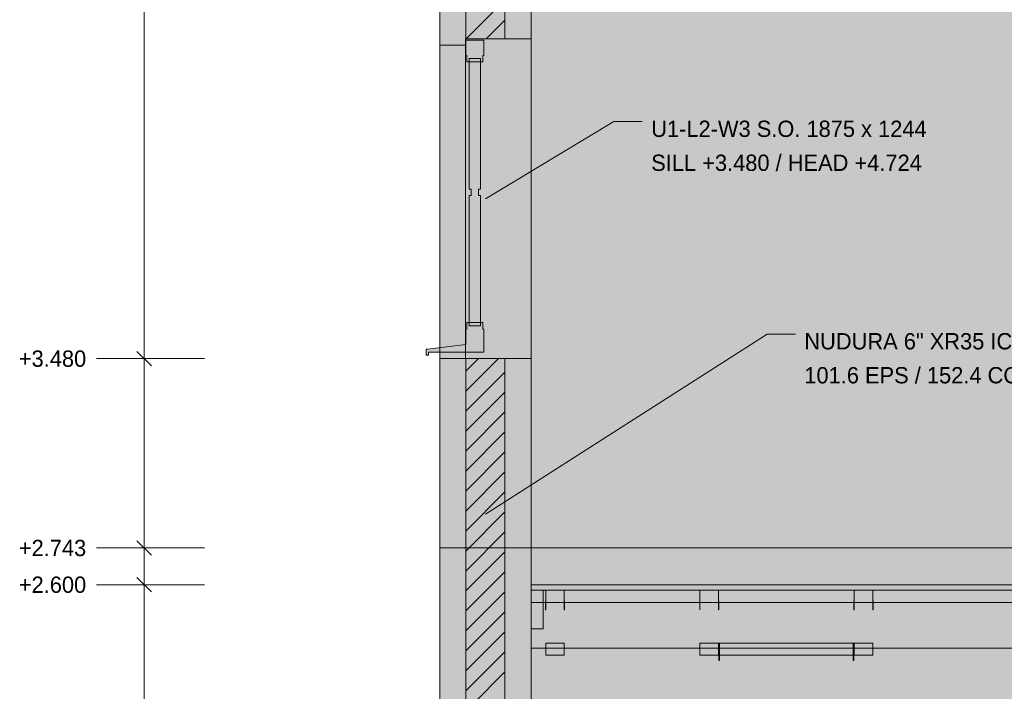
# Model space of a CAD drawing. Header units: millimetres. Extents: x -1634 to 12280, y -3482 to 9585.
# Tile 2 of 15: x -1634 to 2196, y 2185 to 4799. Entities that reach past the tile are written whole.
import ezdxf

# ---------------------------------------------------------------- set-up
doc = ezdxf.new("R2010")
doc.units = ezdxf.units.MM
for name, color, linetype in [('FILL-C_BDBDBF', 7, 'Continuous'), ('FILL-EPS', 7, 'Continuous'), ('FILL-INK', 7, 'Continuous'), ('FILL-STEEL_GREY', 7, 'Continuous'), ('FILL-TIMBER', 7, 'Continuous'), ('FILL-WHITE', 7, 'Continuous'), ('LINE-CORE', 7, 'Continuous'), ('LINE-INK', 7, 'Continuous'), ('LINE-STEEL_GREY', 7, 'Continuous'), ('TEXT-INK', 7, 'Continuous')]:
    doc.layers.add(name, color=color, linetype=linetype)

msp = doc.modelspace()

# ---------------------------------------------------------------- hatches: boundary and pattern name
at = {"layer": 'FILL-C_BDBDBF', "true_color": 0xbdbdbf}
h = msp.add_hatch(color=9, dxfattribs=at)
h.dxf.hatch_style = 1
h.paths.add_polyline_path([(254, 5029.2), (254, 4724.9), (228.1, 4724.9), (101.6, 4724.9), (101.6, 5029.2), (104.8, 5029.2)])
h = msp.add_hatch(color=9, dxfattribs=at)
h.dxf.hatch_style = 1
h.paths.add_polyline_path([(254, 3480.2), (254, 2134.1), (228.1, 2134.1), (101.6, 2134.1), (101.6, 3480.2), (226.4, 3480.2)])
at = {"layer": 'FILL-EPS', "true_color": 0xccffff}
h = msp.add_hatch(color=7, dxfattribs=at)
h.dxf.hatch_style = 1
h.paths.add_polyline_path([(0, 5029.2), (101.6, 5029.2), (101.6, 4724.9), (100.5, 4724.9), (100.5, 4712.2), (100.5, 4699.9), (50.3, 4699.9), (0, 4699.9), (0, 4811.7), (0, 4870.1), (0, 4910.8)])
h = msp.add_hatch(color=7, dxfattribs=at)
h.dxf.hatch_style = 1
h.paths.add_polyline_path([(355.6, 4779.9), (355.6, 4724.9), (254, 4724.9), (254, 5029.2), (355.6, 5029.2)])
h = msp.add_hatch(color=7, dxfattribs=at)
h.dxf.hatch_style = 1
h.paths.add_polyline_path([(0, 2743.2), (0, 3350), (0, 3480.2), (50.3, 3480.2), (100.5, 3480.2), (101.6, 3480.2), (101.6, 2134.1), (100.5, 2134.1), (100.5, 2121.5), (100.5, 2109.1), (50.3, 2109.1), (0, 2109.1), (0, 2371.1), (0, 2446.6), (0, 2509.4)])
h = msp.add_hatch(color=7, dxfattribs=at)
h.dxf.hatch_style = 1
h.paths.add_polyline_path([(355.6, 3006.8), (355.6, 2743.2), (355.6, 2274.6), (355.6, 2134.1), (254, 2134.1), (254, 3480.2), (355.6, 3480.2)])
at = {"layer": 'FILL-INK', "true_color": 0x1a1a1f}
h = msp.add_hatch(color=250, dxfattribs=at)
h.dxf.hatch_style = 1
h.paths.add_polyline_path([(177.8, 4102.3), (228, 4154.6), (247.6, 4122)])
h = msp.add_hatch(color=250, dxfattribs=at)
h.dxf.hatch_style = 1
h.paths.add_polyline_path([(177.8, 2875), (226.5, 2928.7), (247, 2896.7)])
at = {"layer": 'FILL-INK', "true_color": 0x1a1a1a}
h = msp.add_hatch(color=250, dxfattribs=at)
h.dxf.hatch_style = 1
h.paths.add_polyline_path([(412.6, 2501.9), (411.6, 2501.9), (411.4, 2501.9), (411.4, 2508.4), (411.4, 2536.9), (412.4, 2536.9), (412.6, 2536.9), (412.6, 2508.4)])
h = msp.add_hatch(color=250, dxfattribs=at)
h.dxf.hatch_style = 1
h.paths.add_polyline_path([(485.8, 2501.9), (484.8, 2501.9), (484.6, 2501.9), (484.6, 2508.4), (484.6, 2536.9), (485.6, 2536.9), (485.8, 2536.9), (485.8, 2508.4)])
h = msp.add_hatch(color=250, dxfattribs=at)
h.dxf.hatch_style = 1
h.paths.add_polyline_path([(1012.6, 2501.9), (1011.6, 2501.9), (1011.4, 2501.9), (1011.4, 2508.4), (1011.4, 2536.9), (1012.4, 2536.9), (1012.6, 2536.9), (1012.6, 2508.4)])
h = msp.add_hatch(color=250, dxfattribs=at)
h.dxf.hatch_style = 1
h.paths.add_polyline_path([(1085.8, 2501.9), (1084.8, 2501.9), (1084.6, 2501.9), (1084.6, 2508.4), (1084.6, 2536.9), (1085.6, 2536.9), (1085.8, 2536.9), (1085.8, 2508.4)])
h = msp.add_hatch(color=250, dxfattribs=at)
h.dxf.hatch_style = 1
h.paths.add_polyline_path([(1612.6, 2501.9), (1611.6, 2501.9), (1611.4, 2501.9), (1611.4, 2508.4), (1611.4, 2536.9), (1612.4, 2536.9), (1612.6, 2536.9), (1612.6, 2508.4)])
h = msp.add_hatch(color=250, dxfattribs=at)
h.dxf.hatch_style = 1
h.paths.add_polyline_path([(1685.8, 2501.9), (1684.8, 2501.9), (1684.6, 2501.9), (1684.6, 2508.4), (1684.6, 2536.9), (1685.6, 2536.9), (1685.8, 2536.9), (1685.8, 2508.4)])
at = {"layer": 'FILL-STEEL_GREY', "true_color": 0x737378}
h = msp.add_hatch(color=8, dxfattribs=at)
h.dxf.hatch_style = 1
h.paths.add_polyline_path([(355.6, 2579.9), (355.6, 2600), (1450.8, 2600), (1555.6, 2600), (3746, 2600), (3955.6, 2600), (6146, 2600), (6355.6, 2600), (8546, 2600), (8755.6, 2600), (9466.4, 2600), (9534.4, 2600), (9534.4, 2598.1), (9534.4, 2578), (8823.6, 2578), (8755.6, 2578), (6565.2, 2578), (6355.6, 2578), (4165.2, 2578), (3955.6, 2578), (1765.2, 2578), (1555.6, 2578), (460.4, 2578), (355.6, 2578)])
at = {"layer": 'FILL-TIMBER', "true_color": 0xedd6a8}
h = msp.add_hatch(color=41, dxfattribs=at)
h.dxf.hatch_style = 1
h.paths.add_polyline_path([(158.8, 4647.9), (154.7, 4647.9), (150.8, 4647.9), (136.8, 4647.9), (122.8, 4647.9), (118.7, 4647.9), (114.8, 4647.9), (114.8, 4634.9), (105.8, 4634.9), (105.8, 4647.4), (105.8, 4659.9), (101.8, 4659.9), (101.8, 4689.9), (101.8, 4719.9), (136.8, 4719.9), (171.8, 4719.9), (171.8, 4689.9), (171.8, 4659.9), (167.8, 4659.9), (167.8, 4647.4), (167.8, 4634.9), (158.8, 4634.9)])
h = msp.add_hatch(color=41, dxfattribs=at)
h.dxf.hatch_style = 1
h.paths.add_polyline_path([(114.8, 4115), (118.8, 4115), (122.8, 4115), (122.8, 4117.1), (122.8, 4127.5), (122.8, 4128.1), (122.8, 4140), (118.8, 4140), (114.8, 4140), (114.8, 4634.9), (122.8, 4634.9), (136.8, 4634.9), (150.8, 4634.9), (158.8, 4634.9), (158.8, 4140), (154.8, 4140), (150.8, 4140), (150.8, 4138), (150.8, 4127.6), (150.8, 4127), (150.8, 4115), (154.8, 4115), (158.8, 4115), (158.8, 3620.2), (150.8, 3620.2), (136.8, 3620.2), (122.8, 3620.2), (114.8, 3620.2)])
h = msp.add_hatch(color=41, dxfattribs=at)
h.dxf.hatch_style = 1
h.paths.add_polyline_path([(-48.2, 3493.2), (-53.2, 3493.2), (-53.2, 3505.2), (-53.2, 3517.2), (-50.2, 3517.2), (-47.2, 3517.2), (27.3, 3526.2), (101.8, 3535.2), (101.8, 3565.2), (101.8, 3595.2), (105.8, 3595.2), (105.8, 3607.7), (105.8, 3620.2), (114.8, 3620.2), (114.8, 3607.2), (118.9, 3607.2), (122.8, 3607.2), (136.8, 3607.2), (150.8, 3607.2), (154.9, 3607.2), (158.8, 3607.2), (158.8, 3620.2), (167.8, 3620.2), (167.8, 3607.7), (167.8, 3595.2), (171.8, 3595.2), (171.8, 3565.2), (171.8, 3535.2), (171.8, 3520.2), (171.8, 3505.2), (64.3, 3505.2), (-43.2, 3505.2), (-43.2, 3499.2), (-43.2, 3493.2)])
h = msp.add_hatch(color=41, dxfattribs=at)
h.dxf.hatch_style = 1
h.paths.add_polyline_path([(402.6, 2471.7), (402.6, 2428), (388.9, 2428), (355.6, 2428), (355.6, 2534.3), (355.6, 2578), (369.3, 2578), (402.6, 2578)])
h = msp.add_hatch(color=41, dxfattribs=at)
h.dxf.hatch_style = 1
h.paths.add_polyline_path([(484.6, 2578), (484.6, 2554), (484.6, 2531), (449.3, 2531), (412.6, 2531), (412.6, 2555), (412.6, 2578), (447.9, 2578)])
h = msp.add_hatch(color=41, dxfattribs=at)
h.dxf.hatch_style = 1
h.paths.add_polyline_path([(1084.6, 2578), (1084.6, 2554), (1084.6, 2531), (1049.3, 2531), (1012.6, 2531), (1012.6, 2555), (1012.6, 2578), (1047.9, 2578)])
h = msp.add_hatch(color=41, dxfattribs=at)
h.dxf.hatch_style = 1
h.paths.add_polyline_path([(1684.6, 2578), (1684.6, 2554), (1684.6, 2531), (1649.3, 2531), (1612.6, 2531), (1612.6, 2555), (1612.6, 2578), (1647.9, 2578)])
h = msp.add_hatch(color=41, dxfattribs=at)
h.dxf.hatch_style = 1
h.paths.add_polyline_path([(484.6, 2372), (484.6, 2347.7), (484.6, 2325), (449.8, 2325), (412.6, 2325), (412.6, 2349.3), (412.6, 2372), (447.4, 2372)])
h = msp.add_hatch(color=41, dxfattribs=at)
h.dxf.hatch_style = 1
h.paths.add_polyline_path([(1084.6, 2372), (1084.6, 2347.7), (1084.6, 2325), (1049.8, 2325), (1012.6, 2325), (1012.6, 2349.3), (1012.6, 2372), (1047.4, 2372)])
h = msp.add_hatch(color=41, dxfattribs=at)
h.dxf.hatch_style = 1
h.paths.add_polyline_path([(1684.6, 2372), (1684.6, 2347.7), (1684.6, 2325), (1649.8, 2325), (1612.6, 2325), (1612.6, 2349.3), (1612.6, 2372), (1647.4, 2372)])
at = {"layer": 'FILL-WHITE', "true_color": 0xffffff}
h = msp.add_hatch(color=7, dxfattribs=at)
h.dxf.hatch_style = 1
h.paths.add_polyline_path([(355.8, 5288.2), (4556.6, 8229.6), (5333.4, 8229.6), (9534.1, 5288.2), (9534.1, 2743.2), (355.8, 2743.2)])
h.paths.add_polyline_path([(5970, 3632.6), (5970, 4699.9), (5269.5, 4699.9), (5269.5, 3632.6)], flags=0)
h = msp.add_hatch(color=7, dxfattribs=at)
h.dxf.hatch_style = 1
h.paths.add_polyline_path([(355.8, 5029.2), (365.8, 5029.2), (365.8, 5295.2), (4556.6, 8229.6), (5333.4, 8229.6), (5388.4, 8191.1), (5428.5, 8163), (5429.3, 8162.5), (9487.8, 5320.7), (9524.2, 5295.2), (9524.2, 5029.2), (9534.1, 5029.2), (9534.1, 2743.2), (355.8, 2743.2)])
h.paths.add_polyline_path([(5995, 3632.6), (5995, 4724.9), (5993.4, 4724.8), (5993.4, 4724.9), (5244.5, 4724.9), (5244.5, 3632.6)], flags=0)
h = msp.add_hatch(color=7, dxfattribs=at)
h.dxf.hatch_style = 1
h.paths.add_polyline_path([(0, 2743.2), (0, 4211.5), (0, 4212.5), (0, 5039), (355.8, 5288.2), (356.1, 5289.8), (356.1, 5289.8), (356.3, 5289.7), (356.4, 5289.7), (356.2, 5289.3), (355.8, 5288.2), (355.8, 2743.2)])
h = msp.add_hatch(color=7, dxfattribs=at)
h.dxf.hatch_style = 1
h.paths.add_polyline_path([(0, 5029.2), (355.6, 5029.2), (355.6, 5029.6), (355.6, 5029.2), (355.8, 5029.2), (355.8, 2743.2), (355.8, 2743.2), (355.8, 2743.2), (355.8, 2742.2), (356, 2741.6), (355.9, 2741.6), (355.8, 2741.6), (355.8, 2741.6), (355.8, 2741.6), (355.6, 2743.2), (0, 2743.2), (0, 4213.4), (0, 4214.4)])
h = msp.add_hatch(color=7, dxfattribs=at)
h.dxf.hatch_style = 1
h.paths.add_polyline_path([(0, 5029.2), (355.6, 5029.2), (355.6, 2743.2), (0, 2743.2)])
h = msp.add_hatch(color=7, dxfattribs=at)
h.dxf.hatch_style = 1
h.paths.add_polyline_path([(355.6, 4724.9), (355.6, 3480.2), (100.5, 3480.2), (100.5, 4724.9)])
h = msp.add_hatch(color=7, dxfattribs=at)
h.dxf.hatch_style = 1
h.paths.add_polyline_path([(100.5, 4724.9), (355.6, 4724.9), (355.6, 3480.2), (100.5, 3480.2)])
h = msp.add_hatch(color=7, dxfattribs=at)
h.dxf.hatch_style = 1
h.paths.add_polyline_path([(355.6, 4724.9), (355.6, 3480.2), (100.5, 3480.2), (100.5, 4724.9)])
h = msp.add_hatch(color=7, dxfattribs=at)
h.dxf.hatch_style = 1
h.paths.add_polyline_path([(100.5, 4699.9), (100.5, 3480.2), (0, 3480.2), (0, 4699.9)])
h = msp.add_hatch(color=7, dxfattribs=at)
h.dxf.hatch_style = 1
h.paths.add_polyline_path([(0, 4699.9), (100.5, 4699.9), (100.5, 3480.2), (0, 3480.2)])
h = msp.add_hatch(color=7, dxfattribs=at)
h.dxf.hatch_style = 1
h.paths.add_polyline_path([(100.5, 4699.9), (100.5, 3480.2), (0, 3480.2), (0, 4699.9)])
h = msp.add_hatch(color=7, dxfattribs=at)
h.dxf.hatch_style = 1
h.paths.add_polyline_path([(0, 2743.2), (355.8, 2743.2), (355.8, 0), (0, 0)])
h = msp.add_hatch(color=7, dxfattribs=at)
h.dxf.hatch_style = 1
h.paths.add_polyline_path([(0, 2743.2), (355.6, 2743.2), (355.8, 2743.2), (355.8, 0), (355.8, 0), (355.8, 0), (355.8, -1.6), (355.8, -1.6), (355.6, 0), (0, 0)])
h = msp.add_hatch(color=7, dxfattribs=at)
h.dxf.hatch_style = 1
h.paths.add_polyline_path([(0, 0), (0, 2743.2), (355.6, 2743.2), (355.6, 0)])
h = msp.add_hatch(color=7, dxfattribs=at)
h.dxf.hatch_style = 1
h.paths.add_polyline_path([(355.8, 2743.2), (355.8, 2742.8), (355.8, 2743.2)])
h = msp.add_hatch(color=7, dxfattribs=at)
h.dxf.hatch_style = 1
h.paths.add_polyline_path([(355.8, 0), (355.8, 2743.2), (9534.1, 2743.2), (9534.1, 0)])
h = msp.add_hatch(color=7, dxfattribs=at)
h.dxf.hatch_style = 1
h.paths.add_polyline_path([(355.8, 2743.2), (9534.1, 2743.2), (9534.1, 0), (355.8, 0), (355.8, 2743.2)])
h = msp.add_hatch(color=7, dxfattribs=at)
h.dxf.hatch_style = 1
h.paths.add_polyline_path([(355.6, 2578), (355.6, 2600), (2755.6, 2600), (5155.6, 2600), (7555.6, 2600), (9534.4, 2600), (9534.4, 2578), (7555.6, 2578), (5155.6, 2578), (2755.6, 2578), (355.6, 2578)])
h = msp.add_hatch(color=7, dxfattribs=at)
h.dxf.hatch_style = 1
h.paths.add_polyline_path([(355.6, 2600), (1555.6, 2600), (2581.5, 2600), (2581.5, 2578), (1555.6, 2578), (355.6, 2578)])
h = msp.add_hatch(color=7, dxfattribs=at)
h.dxf.hatch_style = 1
h.paths.add_polyline_path([(1555.6, 2600), (2755.6, 2600), (5155.6, 2600), (7555.6, 2600), (8755.6, 2600), (9534.4, 2600), (9534.4, 2578), (7555.6, 2578), (5155.6, 2578), (2755.6, 2578), (1555.6, 2578), (355.6, 2578), (355.6, 2600)])
h = msp.add_hatch(color=7, dxfattribs=at)
h.dxf.hatch_style = 1
h.paths.add_polyline_path([(1555.6, 2600), (3955.6, 2600), (6355.6, 2600), (7555.6, 2600), (8755.6, 2600), (9534.4, 2600), (9534.4, 2578), (8755.6, 2578), (6355.6, 2578), (3955.6, 2578), (1555.6, 2578), (355.6, 2578), (355.6, 2600)])
h = msp.add_hatch(color=7, dxfattribs=at)
h.dxf.hatch_style = 1
h.paths.add_polyline_path([(1555.6, 2600), (2755.6, 2600), (5155.6, 2600), (7555.6, 2600), (8755.6, 2600), (9534.4, 2600), (9534.4, 2578), (7555.6, 2578), (5155.6, 2578), (2755.6, 2578), (1555.6, 2578), (355.6, 2578), (355.6, 2600)])
h = msp.add_hatch(color=7, dxfattribs=at)
h.dxf.hatch_style = 1
h.paths.add_polyline_path([(1555.6, 2600), (3955.6, 2600), (6355.6, 2600), (7555.6, 2600), (8755.6, 2600), (9534.4, 2600), (9534.4, 2578), (8755.6, 2578), (6355.6, 2578), (3955.6, 2578), (1555.6, 2578), (355.6, 2578), (355.6, 2600)])
h = msp.add_hatch(color=7, dxfattribs=at)
h.dxf.hatch_style = 1
h.paths.add_polyline_path([(1555.6, 2600), (2755.6, 2600), (5155.6, 2600), (7555.6, 2600), (8755.6, 2600), (9534.4, 2600), (9534.4, 2578), (7555.6, 2578), (5155.6, 2578), (2755.6, 2578), (1555.6, 2578), (355.6, 2578), (355.6, 2600)])
h = msp.add_hatch(color=7, dxfattribs=at)
h.dxf.hatch_style = 1
h.paths.add_polyline_path([(1555.6, 2600), (3955.6, 2600), (6355.6, 2600), (7555.6, 2600), (8755.6, 2600), (9534.4, 2600), (9534.4, 2578), (8755.6, 2578), (6355.6, 2578), (3955.6, 2578), (1555.6, 2578), (355.6, 2578), (355.6, 2600)])
h = msp.add_hatch(color=7, dxfattribs=at)
h.dxf.hatch_style = 1
h.paths.add_polyline_path([(355.6, 2428), (355.6, 2531), (355.6, 2578), (402.6, 2578), (402.6, 2531), (2581.5, 2531), (2581.5, 2353), (355.6, 2353)])
h = msp.add_hatch(color=7, dxfattribs=at)
h.dxf.hatch_style = 1
h.paths.add_polyline_path([(412.6, 2578), (484.6, 2578), (484.6, 2531), (412.6, 2531)])
h = msp.add_hatch(color=7, dxfattribs=at)
h.dxf.hatch_style = 1
h.paths.add_polyline_path([(412.6, 2578), (484.6, 2578), (484.6, 2531), (412.6, 2531)])
h = msp.add_hatch(color=7, dxfattribs=at)
h.dxf.hatch_style = 1
h.paths.add_polyline_path([(412.6, 2578), (484.6, 2578), (484.6, 2531), (412.6, 2531)])
h = msp.add_hatch(color=7, dxfattribs=at)
h.dxf.hatch_style = 1
h.paths.add_polyline_path([(1012.6, 2578), (1084.6, 2578), (1084.6, 2531), (1012.6, 2531)])
h = msp.add_hatch(color=7, dxfattribs=at)
h.dxf.hatch_style = 1
h.paths.add_polyline_path([(1012.6, 2578), (1084.6, 2578), (1084.6, 2531), (1012.6, 2531)])
h = msp.add_hatch(color=7, dxfattribs=at)
h.dxf.hatch_style = 1
h.paths.add_polyline_path([(1012.6, 2578), (1084.6, 2578), (1084.6, 2531), (1012.6, 2531)])
h = msp.add_hatch(color=7, dxfattribs=at)
h.dxf.hatch_style = 1
h.paths.add_polyline_path([(1612.6, 2578), (1684.6, 2578), (1684.6, 2531), (1612.6, 2531)])
h = msp.add_hatch(color=7, dxfattribs=at)
h.dxf.hatch_style = 1
h.paths.add_polyline_path([(1612.6, 2578), (1684.6, 2578), (1684.6, 2531), (1612.6, 2531)])
h = msp.add_hatch(color=7, dxfattribs=at)
h.dxf.hatch_style = 1
h.paths.add_polyline_path([(1612.6, 2578), (1684.6, 2578), (1684.6, 2531), (1612.6, 2531)])
h = msp.add_hatch(color=7, dxfattribs=at)
h.dxf.hatch_style = 1
h.paths.add_polyline_path([(355.6, 2531), (2581.5, 2531), (2581.5, 2353), (355.6, 2353)])
h = msp.add_hatch(color=7, dxfattribs=at)
h.dxf.hatch_style = 1
h.paths.add_polyline_path([(412.6, 2372), (484.6, 2372), (484.6, 2325), (412.6, 2325)])
h = msp.add_hatch(color=7, dxfattribs=at)
h.dxf.hatch_style = 1
h.paths.add_polyline_path([(412.6, 2372), (484.6, 2372), (484.6, 2325), (412.6, 2325)])
h = msp.add_hatch(color=7, dxfattribs=at)
h.dxf.hatch_style = 1
h.paths.add_polyline_path([(412.6, 2372), (484.6, 2372), (484.6, 2325), (412.6, 2325)])
h = msp.add_hatch(color=7, dxfattribs=at)
h.dxf.hatch_style = 1
h.paths.add_polyline_path([(1012.6, 2372), (1084.6, 2372), (1084.6, 2325), (1012.6, 2325)])
h = msp.add_hatch(color=7, dxfattribs=at)
h.dxf.hatch_style = 1
h.paths.add_polyline_path([(1012.6, 2372), (1084.6, 2372), (1084.6, 2325), (1012.6, 2325)])
h = msp.add_hatch(color=7, dxfattribs=at)
h.dxf.hatch_style = 1
h.paths.add_polyline_path([(1012.6, 2372), (1084.6, 2372), (1084.6, 2325), (1012.6, 2325)])
h = msp.add_hatch(color=7, dxfattribs=at)
h.dxf.hatch_style = 1
h.paths.add_polyline_path([(1085.8, 2305), (1085.8, 2372), (1088.8, 2372), (1088.8, 2305)])
h = msp.add_hatch(color=7, dxfattribs=at)
h.dxf.hatch_style = 1
h.paths.add_polyline_path([(1088.8, 2372), (1088.8, 2305), (1085.8, 2305), (1085.8, 2372)])
h = msp.add_hatch(color=7, dxfattribs=at)
h.dxf.hatch_style = 1
h.paths.add_polyline_path([(1085.8, 2305), (1085.8, 2372), (1088.8, 2372), (1088.8, 2305)])
h = msp.add_hatch(color=7, dxfattribs=at)
h.dxf.hatch_style = 1
h.paths.add_polyline_path([(1088.8, 2372), (1088.8, 2305), (1085.8, 2305), (1085.8, 2372)])
h = msp.add_hatch(color=7, dxfattribs=at)
h.dxf.hatch_style = 1
h.paths.add_polyline_path([(1085.8, 2305), (1085.8, 2372), (1088.8, 2372), (1088.8, 2305)])
h = msp.add_hatch(color=7, dxfattribs=at)
h.dxf.hatch_style = 1
h.paths.add_polyline_path([(1088.8, 2372), (1088.8, 2305), (1085.8, 2305), (1085.8, 2372)])
h = msp.add_hatch(color=7, dxfattribs=at)
h.dxf.hatch_style = 1
h.paths.add_polyline_path([(1088.8, 2372), (1608.4, 2372), (1608.4, 2325), (1088.8, 2325)])
h = msp.add_hatch(color=7, dxfattribs=at)
h.dxf.hatch_style = 1
h.paths.add_polyline_path([(1088.8, 2372), (1608.4, 2372), (1608.4, 2325), (1088.8, 2325)])
h = msp.add_hatch(color=7, dxfattribs=at)
h.dxf.hatch_style = 1
h.paths.add_polyline_path([(1088.8, 2372), (1608.4, 2372), (1608.4, 2325), (1088.8, 2325)])
h = msp.add_hatch(color=7, dxfattribs=at)
h.dxf.hatch_style = 1
h.paths.add_polyline_path([(1088.8, 2372), (1608.4, 2372), (1608.4, 2325), (1088.8, 2325)])
h = msp.add_hatch(color=7, dxfattribs=at)
h.dxf.hatch_style = 1
h.paths.add_polyline_path([(1088.8, 2372), (1608.4, 2372), (1608.4, 2325), (1088.8, 2325)])
h = msp.add_hatch(color=7, dxfattribs=at)
h.dxf.hatch_style = 1
h.paths.add_polyline_path([(1088.8, 2372), (1608.4, 2372), (1608.4, 2325), (1088.8, 2325)])
h = msp.add_hatch(color=7, dxfattribs=at)
h.dxf.hatch_style = 1
h.paths.add_polyline_path([(1608.4, 2305), (1608.4, 2372), (1611.4, 2372), (1611.4, 2305)])
h = msp.add_hatch(color=7, dxfattribs=at)
h.dxf.hatch_style = 1
h.paths.add_polyline_path([(1611.4, 2372), (1611.4, 2305), (1608.4, 2305), (1608.4, 2372)])
h = msp.add_hatch(color=7, dxfattribs=at)
h.dxf.hatch_style = 1
h.paths.add_polyline_path([(1608.4, 2305), (1608.4, 2372), (1611.4, 2372), (1611.4, 2305)])
h = msp.add_hatch(color=7, dxfattribs=at)
h.dxf.hatch_style = 1
h.paths.add_polyline_path([(1611.4, 2372), (1611.4, 2305), (1608.4, 2305), (1608.4, 2372)])
h = msp.add_hatch(color=7, dxfattribs=at)
h.dxf.hatch_style = 1
h.paths.add_polyline_path([(1608.4, 2305), (1608.4, 2372), (1611.4, 2372), (1611.4, 2305)])
h = msp.add_hatch(color=7, dxfattribs=at)
h.dxf.hatch_style = 1
h.paths.add_polyline_path([(1611.4, 2372), (1611.4, 2305), (1608.4, 2305), (1608.4, 2372)])
h = msp.add_hatch(color=7, dxfattribs=at)
h.dxf.hatch_style = 1
h.paths.add_polyline_path([(1612.6, 2372), (1684.6, 2372), (1684.6, 2325), (1612.6, 2325)])
h = msp.add_hatch(color=7, dxfattribs=at)
h.dxf.hatch_style = 1
h.paths.add_polyline_path([(1612.6, 2372), (1684.6, 2372), (1684.6, 2325), (1612.6, 2325)])
h = msp.add_hatch(color=7, dxfattribs=at)
h.dxf.hatch_style = 1
h.paths.add_polyline_path([(1612.6, 2372), (1684.6, 2372), (1684.6, 2325), (1612.6, 2325)])

# ---------------------------------------------------------------- linework, layer by layer
at = {"layer": 'LINE-CORE', "lineweight": 5}
for points in [[(355.8, 5288.2), (4556.6, 8229.6), (5333.4, 8229.6), (5333.4, 8229.6), (5333.4, 8229.6), (9534.1, 5288.2), (9534.1, 5288.2), (9534.1, 2743.2), (9534.1, 2743.2), (355.8, 2743.2)], [(355.8, 5029.2), (365.8, 5029.2), (365.8, 5295.2), (4556.6, 8229.6), (4556.6, 8229.6), (4556.6, 8229.6), (5333.4, 8229.6), (5333.4, 8229.6), (5388.4, 8191.1), (5428.5, 8163), (5429.3, 8162.5), (9487.8, 5320.7), (9524.2, 5295.2), (9524.2, 5029.2), (9534.1, 5029.2), (9534.1, 2743.2), (9534.1, 2743.2), (355.8, 2743.2)], [(0, 2743.2), (0, 4211.5), (0, 4212.5), (0, 5039), (355.8, 5288.2), (356.1, 5289.8), (356.1, 5289.8), (356.3, 5289.7), (356.4, 5289.7), (356.2, 5289.3), (355.8, 5288.2), (355.8, 2743.2), (0, 2743.2)], [(0, 5029.2), (355.6, 5029.2), (355.6, 5029.6), (355.6, 5029.2), (355.8, 5029.2), (355.8, 2743.2), (355.8, 2743.2), (355.8, 2743.2), (355.8, 2742.2), (356, 2741.6), (355.9, 2741.6), (355.8, 2741.6), (355.8, 2741.6), (355.8, 2741.6), (355.6, 2743.2), (0, 2743.2), (0, 4213.4), (0, 4214.4), (0, 5029.2)], [(0, 5029.2), (355.6, 5029.2), (355.6, 2743.2), (0, 2743.2), (0, 2743.2), (0, 2743.2)], [(355.6, 4724.9), (355.6, 3480.2), (100.5, 3480.2), (100.5, 4724.9)], [(100.5, 4724.9), (355.6, 4724.9), (355.6, 3480.2), (100.5, 3480.2)], [(355.6, 4724.9), (355.6, 3480.2), (100.5, 3480.2), (100.5, 4724.9)], [(100.5, 4699.9), (100.5, 3480.2), (0, 3480.2), (0, 4699.9)], [(0, 4699.9), (100.5, 4699.9), (100.5, 3480.2), (0, 3480.2)], [(100.5, 4699.9), (100.5, 3480.2), (0, 3480.2), (0, 4699.9)], [(0, 2743.2), (355.8, 2743.2), (355.8, 2743.2), (355.8, 2743.2), (355.8, 0), (0, 0)], [(0, 2743.2), (355.6, 2743.2), (355.6, 2743.2), (355.8, 2743.2), (355.8, 0), (355.8, 0), (355.8, 0), (355.8, -1.6), (355.8, -1.6), (355.6, 0), (0, 0), (0, 2743.2)], [(0, 0), (0, 0), (0, 2743.2), (355.6, 2743.2), (355.6, 2743.2), (355.6, 2743.2), (355.6, 0), (0, 0)], [(355.8, 2743.2), (355.8, 2742.8), (355.8, 2743.2)], [(355.8, 2743.2), (355.8, 2743.2), (9534.1, 2743.2), (9534.1, 0), (355.8, 0), (355.8, 2743.2), (355.8, 2743.2)], [(355.8, 0), (355.8, 2743.2), (9534.1, 2743.2), (9534.1, 0), (355.8, 0)], [(355.6, 2578), (355.6, 2600), (2755.6, 2600), (2755.6, 2600), (5155.6, 2600), (5155.6, 2600), (7555.6, 2600), (7555.6, 2600), (9534.4, 2600), (9534.4, 2600), (9534.4, 2578), (7555.6, 2578), (7555.6, 2578), (5155.6, 2578), (5155.6, 2578), (2755.6, 2578), (2755.6, 2578), (355.6, 2578), (355.6, 2578), (355.6, 2578)], [(355.6, 2600), (1555.6, 2600), (2581.5, 2600), (2581.5, 2578), (1555.6, 2578), (355.6, 2578)], [(1555.6, 2600), (2755.6, 2600), (5155.6, 2600), (7555.6, 2600), (8755.6, 2600), (9534.4, 2600), (9534.4, 2578), (7555.6, 2578), (5155.6, 2578), (2755.6, 2578), (1555.6, 2578), (355.6, 2578), (355.6, 2600)], [(1555.6, 2600), (3955.6, 2600), (6355.6, 2600), (7555.6, 2600), (8755.6, 2600), (9534.4, 2600), (9534.4, 2578), (8755.6, 2578), (6355.6, 2578), (3955.6, 2578), (1555.6, 2578), (355.6, 2578), (355.6, 2600)], [(1555.6, 2600), (2755.6, 2600), (5155.6, 2600), (7555.6, 2600), (8755.6, 2600), (9534.4, 2600), (9534.4, 2578), (7555.6, 2578), (5155.6, 2578), (2755.6, 2578), (1555.6, 2578), (355.6, 2578), (355.6, 2600)], [(1555.6, 2600), (3955.6, 2600), (6355.6, 2600), (7555.6, 2600), (8755.6, 2600), (9534.4, 2600), (9534.4, 2578), (8755.6, 2578), (6355.6, 2578), (3955.6, 2578), (1555.6, 2578), (355.6, 2578), (355.6, 2600)], [(1555.6, 2600), (2755.6, 2600), (5155.6, 2600), (7555.6, 2600), (8755.6, 2600), (9534.4, 2600), (9534.4, 2578), (7555.6, 2578), (5155.6, 2578), (2755.6, 2578), (1555.6, 2578), (355.6, 2578), (355.6, 2600)], [(1555.6, 2600), (3955.6, 2600), (6355.6, 2600), (7555.6, 2600), (8755.6, 2600), (9534.4, 2600), (9534.4, 2578), (8755.6, 2578), (6355.6, 2578), (3955.6, 2578), (1555.6, 2578), (355.6, 2578), (355.6, 2600)], [(355.6, 2428), (355.6, 2531), (355.6, 2531), (355.6, 2578), (402.6, 2578), (402.6, 2531), (2581.5, 2531), (2581.5, 2353), (355.6, 2353), (355.6, 2428)], [(412.6, 2578), (484.6, 2578), (484.6, 2578), (484.6, 2531), (412.6, 2531), (412.6, 2531)], [(412.6, 2578), (484.6, 2578), (484.6, 2531), (484.6, 2531), (412.6, 2531), (412.6, 2578)], [(412.6, 2578), (484.6, 2578), (484.6, 2578), (484.6, 2531), (412.6, 2531), (412.6, 2531)], [(1012.6, 2578), (1084.6, 2578), (1084.6, 2578), (1084.6, 2531), (1012.6, 2531), (1012.6, 2531)], [(1012.6, 2578), (1084.6, 2578), (1084.6, 2531), (1084.6, 2531), (1012.6, 2531), (1012.6, 2578)], [(1012.6, 2578), (1084.6, 2578), (1084.6, 2578), (1084.6, 2531), (1012.6, 2531), (1012.6, 2531)], [(1612.6, 2578), (1684.6, 2578), (1684.6, 2578), (1684.6, 2531), (1612.6, 2531), (1612.6, 2531)], [(1612.6, 2578), (1684.6, 2578), (1684.6, 2531), (1684.6, 2531), (1612.6, 2531), (1612.6, 2578)], [(1612.6, 2578), (1684.6, 2578), (1684.6, 2578), (1684.6, 2531), (1612.6, 2531), (1612.6, 2531)], [(355.6, 2531), (2581.5, 2531), (2581.5, 2353), (355.6, 2353)], [(412.6, 2372), (484.6, 2372), (484.6, 2372), (484.6, 2325), (412.6, 2325), (412.6, 2325)], [(412.6, 2372), (484.6, 2372), (484.6, 2325), (484.6, 2325), (412.6, 2325), (412.6, 2372)], [(412.6, 2372), (484.6, 2372), (484.6, 2372), (484.6, 2325), (412.6, 2325), (412.6, 2325)], [(1012.6, 2372), (1084.6, 2372), (1084.6, 2372), (1084.6, 2325), (1012.6, 2325), (1012.6, 2325)], [(1012.6, 2372), (1084.6, 2372), (1084.6, 2325), (1084.6, 2325), (1012.6, 2325), (1012.6, 2372)], [(1012.6, 2372), (1084.6, 2372), (1084.6, 2372), (1084.6, 2325), (1012.6, 2325), (1012.6, 2325)], [(1085.8, 2305), (1085.8, 2372), (1088.8, 2372), (1088.8, 2372), (1088.8, 2305), (1085.8, 2305)], [(1088.8, 2372), (1088.8, 2305), (1088.8, 2305), (1085.8, 2305), (1085.8, 2372), (1085.8, 2372)], [(1085.8, 2305), (1085.8, 2372), (1088.8, 2372), (1088.8, 2372), (1088.8, 2305), (1085.8, 2305)], [(1088.8, 2372), (1088.8, 2305), (1088.8, 2305), (1085.8, 2305), (1085.8, 2372), (1085.8, 2372)], [(1085.8, 2305), (1085.8, 2372), (1088.8, 2372), (1088.8, 2372), (1088.8, 2305), (1085.8, 2305)], [(1088.8, 2372), (1088.8, 2305), (1088.8, 2305), (1085.8, 2305), (1085.8, 2372), (1085.8, 2372)], [(1088.8, 2372), (1608.4, 2372), (1608.4, 2372), (1608.4, 2325), (1088.8, 2325), (1088.8, 2325)], [(1088.8, 2372), (1608.4, 2372), (1608.4, 2325), (1608.4, 2325), (1088.8, 2325), (1088.8, 2372)], [(1088.8, 2372), (1608.4, 2372), (1608.4, 2372), (1608.4, 2325), (1088.8, 2325), (1088.8, 2325)], [(1088.8, 2372), (1608.4, 2372), (1608.4, 2325), (1608.4, 2325), (1088.8, 2325), (1088.8, 2372)], [(1088.8, 2372), (1608.4, 2372), (1608.4, 2372), (1608.4, 2325), (1088.8, 2325), (1088.8, 2325)], [(1088.8, 2372), (1608.4, 2372), (1608.4, 2325), (1608.4, 2325), (1088.8, 2325), (1088.8, 2372)], [(1608.4, 2305), (1608.4, 2372), (1611.4, 2372), (1611.4, 2372), (1611.4, 2305), (1608.4, 2305)], [(1611.4, 2372), (1611.4, 2305), (1611.4, 2305), (1608.4, 2305), (1608.4, 2372), (1608.4, 2372)], [(1608.4, 2305), (1608.4, 2372), (1611.4, 2372), (1611.4, 2372), (1611.4, 2305), (1608.4, 2305)], [(1611.4, 2372), (1611.4, 2305), (1611.4, 2305), (1608.4, 2305), (1608.4, 2372), (1608.4, 2372)], [(1608.4, 2305), (1608.4, 2372), (1611.4, 2372), (1611.4, 2372), (1611.4, 2305), (1608.4, 2305)], [(1611.4, 2372), (1611.4, 2305), (1611.4, 2305), (1608.4, 2305), (1608.4, 2372), (1608.4, 2372)], [(1612.6, 2372), (1684.6, 2372), (1684.6, 2372), (1684.6, 2325), (1612.6, 2325), (1612.6, 2325)], [(1612.6, 2372), (1684.6, 2372), (1684.6, 2325), (1684.6, 2325), (1612.6, 2325), (1612.6, 2372)], [(1612.6, 2372), (1684.6, 2372), (1684.6, 2372), (1684.6, 2325), (1612.6, 2325), (1612.6, 2325)]]:
    msp.add_lwpolyline(points, close=True, dxfattribs=at)
at = {"layer": 'LINE-INK', "lineweight": 5}
for p, q in [((-1150, -457), (-1150, 5076)), ((177.8, 4102.3), (677.8, 4402.3)), ((677.8, 4402.3), (787.8, 4402.3)), ((177.8, 2875), (1273.5, 3575.3)), ((1273.5, 3575.3), (1383.5, 3575.3)), ((-1121.7, 3451.7), (-1178.3, 3508.3)), ((-1291, 3480), (-1335, 3480)), ((-1225, 3480), (-1291, 3480)), ((-915, 3480), (-1225, 3480)), ((-1121.7, 2714.7), (-1178.3, 2771.3)), ((-1291, 2743), (-1335, 2743)), ((-1225, 2743), (-1291, 2743)), ((-915, 2743), (-1225, 2743)), ((-1121.7, 2571.7), (-1178.3, 2628.3)), ((-1291, 2600), (-1335, 2600)), ((-1225, 2600), (-1291, 2600)), ((-915, 2600), (-1225, 2600))]:
    msp.add_line(p, q, dxfattribs=at)
for points in [[(0, 5029.2), (101.6, 5029.2), (101.6, 4724.9), (100.5, 4724.9), (100.5, 4712.2), (100.5, 4699.9), (50.3, 4699.9), (0, 4699.9), (0, 4811.7), (0, 4870.1), (0, 4910.8)], [(355.6, 5029.2), (355.6, 4779.9), (355.6, 4724.9), (254, 4724.9), (228.1, 4724.9), (101.6, 4724.9), (100.5, 4724.9), (100.5, 4712.2), (100.5, 4699.9), (50.3, 4699.9), (0, 4699.9), (0, 4811.7), (0, 4870.1), (0, 4910.8), (0, 5029.2), (101.6, 5029.2), (104.8, 5029.2), (254, 5029.2)], [(254, 5029.2), (254, 4724.9), (228.1, 4724.9), (101.6, 4724.9), (101.6, 5029.2), (104.8, 5029.2)], [(355.6, 4779.9), (355.6, 4724.9), (254, 4724.9), (254, 5029.2), (355.6, 5029.2)], [(158.8, 4647.9), (154.7, 4647.9), (150.8, 4647.9), (136.8, 4647.9), (122.8, 4647.9), (118.7, 4647.9), (114.8, 4647.9), (114.8, 4634.9), (105.8, 4634.9), (105.8, 4647.4), (105.8, 4659.9), (101.8, 4659.9), (101.8, 4689.9), (101.8, 4719.9), (136.8, 4719.9), (171.8, 4719.9), (171.8, 4689.9), (171.8, 4659.9), (167.8, 4659.9), (167.8, 4647.4), (167.8, 4634.9), (158.8, 4634.9)], [(114.8, 4115), (118.8, 4115), (122.8, 4115), (122.8, 4117.1), (122.8, 4127.5), (122.8, 4128.1), (122.8, 4140), (118.8, 4140), (114.8, 4140), (114.8, 4634.9), (122.8, 4634.9), (136.8, 4634.9), (150.8, 4634.9), (158.8, 4634.9), (158.8, 4140), (154.8, 4140), (150.8, 4140), (150.8, 4138), (150.8, 4127.6), (150.8, 4127), (150.8, 4115), (154.8, 4115), (158.8, 4115), (158.8, 3620.2), (150.8, 3620.2), (136.8, 3620.2), (122.8, 3620.2), (114.8, 3620.2)], [(-48.2, 3493.2), (-53.2, 3493.2), (-53.2, 3505.2), (-53.2, 3517.2), (-50.2, 3517.2), (-47.2, 3517.2), (27.3, 3526.2), (101.8, 3535.2), (101.8, 3565.2), (101.8, 3595.2), (105.8, 3595.2), (105.8, 3607.7), (105.8, 3620.2), (114.8, 3620.2), (114.8, 3607.2), (118.9, 3607.2), (122.8, 3607.2), (136.8, 3607.2), (150.8, 3607.2), (154.9, 3607.2), (158.8, 3607.2), (158.8, 3620.2), (167.8, 3620.2), (167.8, 3607.7), (167.8, 3595.2), (171.8, 3595.2), (171.8, 3565.2), (171.8, 3535.2), (171.8, 3520.2), (171.8, 3505.2), (64.3, 3505.2), (-43.2, 3505.2), (-43.2, 3499.2), (-43.2, 3493.2)], [(0, 2743.2), (0, 3350), (0, 3480.2), (50.3, 3480.2), (100.5, 3480.2), (101.6, 3480.2), (101.6, 2134.1), (100.5, 2134.1), (100.5, 2121.5), (100.5, 2109.1), (50.3, 2109.1), (0, 2109.1), (0, 2371.1), (0, 2446.6), (0, 2509.4)], [(100.5, 3480.2), (101.6, 3480.2), (226.4, 3480.2), (254, 3480.2), (355.6, 3480.2), (355.6, 3006.8), (355.6, 2743.2), (355.6, 2274.6), (355.6, 2134.1), (254, 2134.1), (228.1, 2134.1), (101.6, 2134.1), (100.5, 2134.1), (100.5, 2121.5), (100.5, 2109.1), (50.3, 2109.1), (0, 2109.1), (0, 2371.1), (0, 2446.6), (0, 2509.4), (0, 2743.2), (0, 3350), (0, 3480.2), (50.3, 3480.2)], [(254, 3480.2), (254, 2134.1), (228.1, 2134.1), (101.6, 2134.1), (101.6, 3480.2), (226.4, 3480.2)], [(355.6, 3006.8), (355.6, 2743.2), (355.6, 2274.6), (355.6, 2134.1), (254, 2134.1), (254, 3480.2), (355.6, 3480.2)], [(355.6, 2579.9), (355.6, 2600), (1450.8, 2600), (1555.6, 2600), (3746, 2600), (3955.6, 2600), (6146, 2600), (6355.6, 2600), (8546, 2600), (8755.6, 2600), (9466.4, 2600), (9534.4, 2600), (9534.4, 2598.1), (9534.4, 2578), (8823.6, 2578), (8755.6, 2578), (6565.2, 2578), (6355.6, 2578), (4165.2, 2578), (3955.6, 2578), (1765.2, 2578), (1555.6, 2578), (460.4, 2578), (355.6, 2578)], [(402.6, 2471.7), (402.6, 2428), (388.9, 2428), (355.6, 2428), (355.6, 2534.3), (355.6, 2578), (369.3, 2578), (402.6, 2578)], [(484.6, 2578), (484.6, 2554), (484.6, 2531), (449.3, 2531), (412.6, 2531), (412.6, 2555), (412.6, 2578), (447.9, 2578)], [(1084.6, 2578), (1084.6, 2554), (1084.6, 2531), (1049.3, 2531), (1012.6, 2531), (1012.6, 2555), (1012.6, 2578), (1047.9, 2578)], [(1684.6, 2578), (1684.6, 2554), (1684.6, 2531), (1649.3, 2531), (1612.6, 2531), (1612.6, 2555), (1612.6, 2578), (1647.9, 2578)], [(412.6, 2501.9), (411.6, 2501.9), (411.4, 2501.9), (411.4, 2508.4), (411.4, 2536.9), (412.4, 2536.9), (412.6, 2536.9), (412.6, 2508.4)], [(485.8, 2501.9), (484.8, 2501.9), (484.6, 2501.9), (484.6, 2508.4), (484.6, 2536.9), (485.6, 2536.9), (485.8, 2536.9), (485.8, 2508.4)], [(1012.6, 2501.9), (1011.6, 2501.9), (1011.4, 2501.9), (1011.4, 2508.4), (1011.4, 2536.9), (1012.4, 2536.9), (1012.6, 2536.9), (1012.6, 2508.4)], [(1085.8, 2501.9), (1084.8, 2501.9), (1084.6, 2501.9), (1084.6, 2508.4), (1084.6, 2536.9), (1085.6, 2536.9), (1085.8, 2536.9), (1085.8, 2508.4)], [(1612.6, 2501.9), (1611.6, 2501.9), (1611.4, 2501.9), (1611.4, 2508.4), (1611.4, 2536.9), (1612.4, 2536.9), (1612.6, 2536.9), (1612.6, 2508.4)], [(1685.8, 2501.9), (1684.8, 2501.9), (1684.6, 2501.9), (1684.6, 2508.4), (1684.6, 2536.9), (1685.6, 2536.9), (1685.8, 2536.9), (1685.8, 2508.4)], [(484.6, 2372), (484.6, 2347.7), (484.6, 2325), (449.8, 2325), (412.6, 2325), (412.6, 2349.3), (412.6, 2372), (447.4, 2372)], [(1084.6, 2372), (1084.6, 2347.7), (1084.6, 2325), (1049.8, 2325), (1012.6, 2325), (1012.6, 2349.3), (1012.6, 2372), (1047.4, 2372)], [(1684.6, 2372), (1684.6, 2347.7), (1684.6, 2325), (1649.8, 2325), (1612.6, 2325), (1612.6, 2349.3), (1612.6, 2372), (1647.4, 2372)]]:
    msp.add_lwpolyline(points, close=True, dxfattribs=at)
at = {"layer": 'LINE-STEEL_GREY', "lineweight": 5}
for p, q in [((103.4, 4724.9), (254, 4875.5)), ((181.2, 4724.9), (254, 4797.7)), ((101.6, 3353.2), (228.6, 3480.2)), ((101.6, 3431), (150.8, 3480.2)), ((101.6, 3275.4), (254, 3427.8)), ((101.6, 3197.6), (254, 3350)), ((101.6, 3119.9), (254, 3272.3)), ((101.6, 3042.1), (254, 3194.5)), ((101.6, 2964.3), (254, 3116.7)), ((101.6, 2886.5), (254, 3038.9)), ((101.6, 2808.7), (254, 2961.1)), ((101.6, 2730.9), (254, 2883.3)), ((101.6, 2653.2), (254, 2805.6)), ((101.6, 2575.4), (254, 2727.8)), ((101.6, 2497.6), (254, 2650)), ((101.6, 2419.8), (254, 2572.2)), ((101.6, 2342), (254, 2494.4)), ((101.6, 2264.3), (254, 2416.7)), ((101.6, 2186.5), (254, 2338.9)), ((127, 2134.1), (254, 2261.1))]:
    msp.add_line(p, q, dxfattribs=at)

# ---------------------------------------------------------------- texts
at = {"layer": 'TEXT-INK'}
for s, p in [('U1-L2-W3 S.O. 1875 x 1244', (822.8, 4342.8)), ('SILL +3.480 / HEAD +4.724', (822.8, 4210.5)), ('NUDURA 6" XR35 ICF WALL:', (1418.5, 3515.8)), ('+3.480', (-1637.2, 3448.2)), ('101.6 EPS / 152.4 CONCRETE CORE / 101.6 EPS = 355.6', (1418.5, 3383.5)), ('+2.743', (-1637.2, 2711.2)), ('+2.600', (-1637.2, 2568.2))]:
    msp.add_text(s, height=63.5, dxfattribs=at).set_placement(p)

doc.saveas('drawing.dxf')
